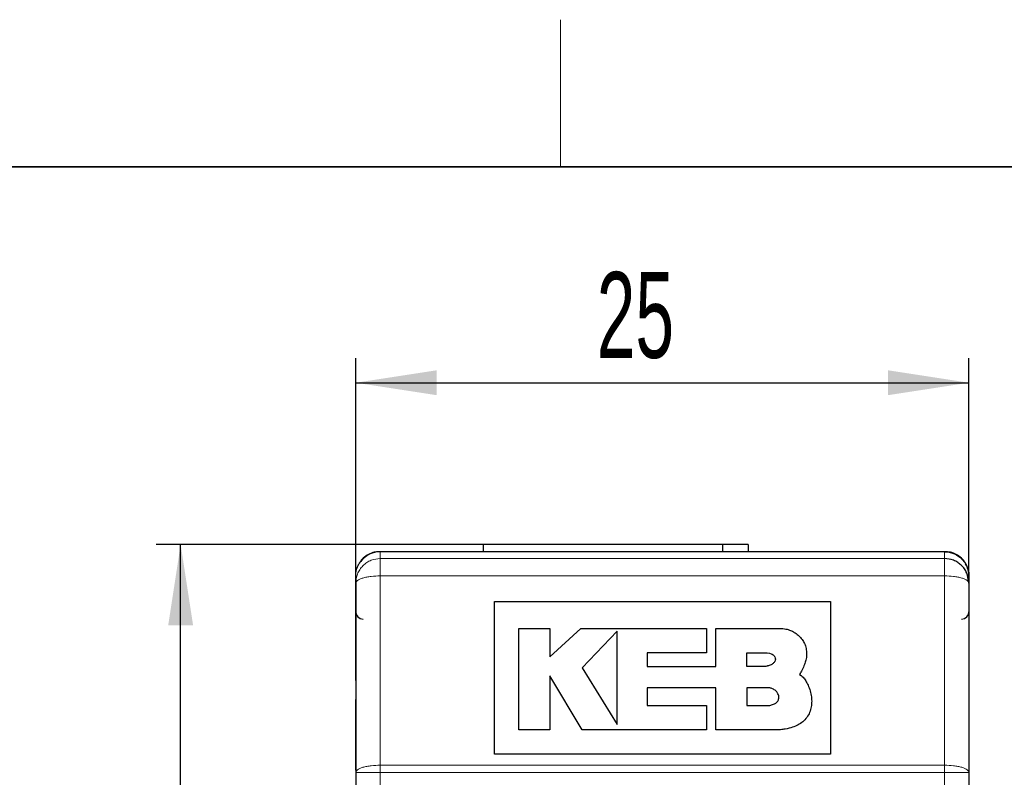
# Model space of a CAD drawing. Header units: millimetres. Extents: x 5 to 418, y 2 to 292.
# Tile 10 of 26: x 52 to 92, y 258 to 288. Entities that reach past the tile are written whole.
import ezdxf

# ---------------------------------------------------------------- set-up
doc = ezdxf.new("R2010")
doc.units = ezdxf.units.MM
doc.layers.add('SLD-0', color=7, linetype='Continuous')
doc.styles.add('SLDTEXTSTYLE0', font='TXT', dxfattribs={"width": 0.605})
doc.dimstyles.new('SLDDIMSTYLE0', dxfattribs={"dimtxt": 3.5, "dimasz": 3.302, "dimexe": 0, "dimexo": 0.0625, "dimgap": 0.875, "dimtad": 1, "dimrnd": 1e-09, "dimzin": 12, "dimdsep": 46, "dimtxsty": 'SLDTEXTSTYLE0', "dimsah": 1, "dimcen": 0.09, "dimadec": 0, "dimazin": 3, "dimtfac": 1, "dimtofl": 0, "dimtmove": 0, "dimatfit": 3, "dimfxl": 1, "dimfrac": 2, "dimtolj": 1, "dimtzin": 12, "dimarcsym": 0})
doc.dimstyles.new('SLDDIMSTYLE1', dxfattribs={"dimtxt": 3.5, "dimasz": 3.302, "dimexe": 0, "dimexo": 0.0625, "dimgap": 0.875, "dimtad": 1, "dimdec": 1, "dimrnd": 1e-09, "dimzin": 12, "dimdsep": 46, "dimtxsty": 'SLDTEXTSTYLE0', "dimsah": 1, "dimcen": 0.09, "dimadec": 0, "dimazin": 3, "dimtfac": 1, "dimtofl": 0, "dimtmove": 0, "dimatfit": 3, "dimfxl": 1, "dimfrac": 2, "dimtolj": 1, "dimtzin": 12, "dimarcsym": 0})

# ---------------------------------------------------------------- blocks, each defined once
blk = doc.blocks.new('_D')
at = {"layer": 'SLD-0', "color": 7}
for p, q in [((65.402, 263.311), (65.402, 274.699)), ((90.402, 265.53), (90.402, 274.699)), ((65.402, 273.699), (90.402, 273.699))]:
    blk.add_line(p, q, dxfattribs=at)
for points in [[(65.402, 273.699), (68.704, 273.191), (68.704, 274.207)], [(90.402, 273.699), (87.1, 274.207), (87.1, 273.191)]]:
    blk.add_solid(points, dxfattribs=at)
at = {"layer": 'SLD-0', "color": 7, "insert": (75.229, 278.211), "char_height": 3.5, "attachment_point": 1, "style": 'SLDTEXTSTYLE0'}
blk.add_mtext('25', dxfattribs=at)
blk = doc.blocks.new('_D_1')
at = {"layer": 'SLD-0', "color": 7}
for p, q in [((70.602, 267.105), (57.264, 267.105)), ((58.264, 166.812), (58.264, 267.105)), ((66.402, 166.812), (57.264, 166.812))]:
    blk.add_line(p, q, dxfattribs=at)
for points in [[(58.264, 267.105), (57.756, 263.803), (58.772, 263.803)], [(58.264, 166.812), (58.772, 170.114), (57.756, 170.114)]]:
    blk.add_solid(points, dxfattribs=at)
at = {"layer": 'SLD-0', "color": 7, "insert": (53.752, 210.943), "char_height": 3.5, "attachment_point": 1, "rotation": 90, "style": 'SLDTEXTSTYLE0'}
blk.add_mtext('100,3', dxfattribs=at)

msp = doc.modelspace()

# ---------------------------------------------------------------- linework, layer by layer
at = {"color": 7, "linetype": 'Continuous', "lineweight": 25}
for p, q in [((70.602, 267.105), (70.602, 266.811)), ((80.352, 267.105), (70.602, 267.105)), ((80.352, 267.105), (80.352, 266.811)), ((81.402, 267.105), (80.352, 267.105)), ((81.402, 267.105), (81.402, 266.811)), ((89.427, 266.811), (66.378, 266.811)), ((65.402, 265.828), (65.402, 265.53)), ((90.402, 265.828), (90.402, 265.53)), ((65.402, 265.53), (65.402, 257.812)), ((65.402, 265.438), (65.402, 264.561)), ((90.402, 265.53), (90.402, 257.812)), ((65.402, 264.561), (65.402, 264.361)), ((65.402, 263.311), (65.402, 264.361)), ((65.402, 261.561), (65.402, 263.311)), ((65.402, 261.561), (65.402, 260.782)), ((65.402, 257.904), (65.402, 260.782)), ((65.402, 257.812), (65.402, 175.811)), ((90.402, 257.812), (90.402, 175.811))]:
    msp.add_line(p, q, dxfattribs=at)
at = {"color": 7, "linetype": 'Continuous', "lineweight": 18}
for p, q in [((66.402, 266.811), (66.402, 266.53)), ((89.402, 266.811), (66.402, 266.811)), ((89.402, 266.53), (89.402, 266.811)), ((89.402, 266.53), (66.402, 266.53)), ((66.402, 265.823), (89.402, 265.823)), ((66.402, 265.823), (66.402, 258.104)), ((89.402, 258.104), (89.402, 265.823)), ((66.402, 258.104), (66.402, 257.812)), ((89.402, 258.104), (66.402, 258.104)), ((66.402, 257.812), (66.402, 175.811)), ((66.402, 257.812), (89.402, 257.812)), ((89.402, 257.812), (89.402, 258.104)), ((89.402, 175.811), (89.402, 257.812))]:
    msp.add_line(p, q, dxfattribs=at)
at = {"color": 7, "linetype": 'Continuous'}
for p, q in [((71.059, 264.777), (84.76, 264.777)), ((71.059, 258.56), (71.059, 264.777)), ((84.76, 264.777), (84.76, 258.56)), ((72.049, 259.55), (72.049, 263.677)), ((72.049, 263.677), (73.315, 263.677)), ((73.315, 263.677), (73.315, 262.521)), ((73.315, 262.521), (74.58, 263.677)), ((74.58, 263.677), (79.698, 263.677)), ((76.066, 263.567), (74.635, 262.081)), ((76.066, 259.77), (76.066, 263.567)), ((79.698, 263.677), (79.698, 262.686)), ((80.083, 262.136), (80.083, 263.677)), ((80.083, 263.677), (82.724, 263.677)), ((79.698, 262.686), (77.277, 262.686)), ((77.277, 262.686), (77.277, 262.136)), ((81.348, 262.136), (81.348, 262.686)), ((81.348, 262.686), (82.174, 262.686)), ((77.277, 262.136), (80.083, 262.136)), ((82.119, 262.136), (81.348, 262.136)), ((74.635, 259.55), (73.315, 261.751)), ((73.315, 261.751), (73.315, 259.55)), ((74.635, 262.081), (76.066, 259.77)), ((80.083, 261.256), (77.277, 261.256)), ((77.277, 261.256), (77.277, 260.541)), ((80.083, 259.55), (80.083, 261.256)), ((82.284, 261.256), (81.348, 261.256)), ((81.348, 261.256), (81.348, 260.541)), ((77.277, 260.541), (79.698, 260.541)), ((79.698, 260.541), (79.698, 259.55)), ((81.348, 260.541), (82.284, 260.541)), ((73.315, 259.55), (72.049, 259.55)), ((79.698, 259.55), (74.635, 259.55)), ((82.724, 259.55), (80.083, 259.55)), ((84.76, 258.56), (71.059, 258.56))]:
    msp.add_line(p, q, dxfattribs=at)
at = {"color": 7, "linetype": 'Continuous', "lineweight": 25, "flags": 128}
msp.add_lwpolyline([(65.478, 266.192), (65.479, 266.194), (65.49, 266.22)], dxfattribs=at)
at = {"color": 7, "linetype": 'Continuous', "lineweight": 25}
for centre, radius, start, end in [((89.402, 265.811), 1, 0, 30), ((65.702, 264.361), 0.3, 180, 270), ((90.102, 264.361), 0.3, 270, 0)]:
    msp.add_arc(centre, radius, start, end, dxfattribs=at)
for points, knots in [([(66.402, 266.811), (66.321, 266.807), (66.158, 266.8), (65.92, 266.711), (65.733, 266.58), (65.603, 266.437), (65.551, 266.352), (65.527, 266.311)], [0, 0, 0, 0, 0.250202, 0.50027, 0.749917, 0.881567, 1, 1, 1, 1]), ([(66.402, 266.811), (66.401, 266.811), (66.35, 266.811), (66.183, 266.798), (65.938, 266.715), (65.691, 266.536), (65.585, 266.382), (65.536, 266.311)], [0, 0, 0, 0, 0.005392, 0.158986, 0.523434, 0.782178, 1, 1, 1, 1]), ([(90.278, 266.311), (90.254, 266.352), (90.202, 266.437), (90.072, 266.58), (89.885, 266.711), (89.647, 266.8), (89.484, 266.807), (89.402, 266.811)], [0, 0, 0, 0, 0.118433, 0.250082, 0.49973, 0.749798, 1, 1, 1, 1]), ([(89.402, 266.811), (89.404, 266.811), (89.455, 266.811), (89.622, 266.798), (89.867, 266.715), (90.114, 266.536), (90.22, 266.382), (90.268, 266.311)], [0, 0, 0, 0, 0.005392, 0.158986, 0.523434, 0.782178, 1, 1, 1, 1]), ([(65.402, 265.828), (65.407, 265.91), (65.418, 266.079), (65.49, 266.232), (65.527, 266.311)], [0, 0, 0, 0, 0.482723, 1, 1, 1, 1]), ([(90.012, 266.316), (89.992, 266.333), (89.92, 266.394), (89.72, 266.494), (89.527, 266.515), (89.402, 266.53)], [0, 0, 0, 0, 0.122637, 0.429661, 1, 1, 1, 1]), ([(90.386, 265.582), (90.371, 265.704), (90.348, 265.89), (90.22, 266.11), (90.118, 266.239), (90.038, 266.297), (90.012, 266.316)], [0, 0, 0, 0, 0.427703, 0.656545, 0.889232, 1, 1, 1, 1]), ([(90.278, 266.311), (90.315, 266.232), (90.387, 266.079), (90.397, 265.91), (90.402, 265.828)], [0, 0, 0, 0, 0.517277, 1, 1, 1, 1])]:
    msp.add_open_spline(points, degree=3, knots=knots, dxfattribs=at)
at = {"color": 7, "linetype": 'Continuous', "lineweight": 18}
for points, knots in [([(66.402, 266.53), (66.277, 266.516), (66.083, 266.496), (65.85, 266.371), (65.69, 266.242), (65.561, 266.082), (65.436, 265.849), (65.416, 265.656), (65.402, 265.53)], [0, 0, 0, 0, 0.239457, 0.368361, 0.5, 0.631639, 0.760543, 1, 1, 1, 1]), ([(66.402, 266.53), (66.402, 266.517), (66.402, 266.492), (66.402, 266.336), (66.402, 266.109), (66.402, 265.916), (66.402, 265.823)], [0, 0, 0, 0, 0.243904, 0.5, 0.756096, 1, 1, 1, 1]), ([(89.402, 265.823), (89.402, 265.916), (89.402, 266.109), (89.402, 266.336), (89.402, 266.492), (89.402, 266.517), (89.402, 266.53)], [0, 0, 0, 0, 0.243904, 0.5, 0.756096, 1, 1, 1, 1]), ([(90.402, 265.53), (90.389, 265.656), (90.369, 265.85), (90.243, 266.081), (90.134, 266.224), (90.046, 266.291), (90.012, 266.316)], [0, 0, 0, 0, 0.4127498, 0.6349402, 0.8618458, 1, 1, 1, 1]), ([(65.402, 265.53), (65.416, 265.567), (65.436, 265.624), (65.561, 265.692), (65.69, 265.739), (65.85, 265.776), (66.083, 265.813), (66.277, 265.819), (66.402, 265.823)], [0, 0, 0, 0, 0.239457, 0.368361, 0.5, 0.631639, 0.760543, 1, 1, 1, 1]), ([(89.402, 265.823), (89.528, 265.819), (89.721, 265.813), (89.954, 265.776), (90.114, 265.739), (90.243, 265.692), (90.368, 265.624), (90.389, 265.567), (90.402, 265.53)], [0, 0, 0, 0, 0.239092, 0.367889, 0.499491, 0.631167, 0.760178, 1, 1, 1, 1]), ([(66.402, 258.104), (66.277, 258.1), (66.084, 258.094), (65.851, 258.058), (65.691, 258.02), (65.561, 257.973), (65.436, 257.905), (65.416, 257.849), (65.402, 257.812)], [0, 0, 0, 0, 0.2390921, 0.3678887, 0.4994907, 0.6311671, 0.760178, 1, 1, 1, 1]), ([(65.402, 257.812), (65.416, 257.812), (65.436, 257.812), (65.561, 257.812), (65.69, 257.812), (65.85, 257.812), (66.083, 257.812), (66.277, 257.812), (66.402, 257.812)], [0, 0, 0, 0, 0.2394568, 0.3683607, 0.5, 0.6316393, 0.7605432, 1, 1, 1, 1]), ([(90.402, 257.812), (90.389, 257.849), (90.368, 257.905), (90.243, 257.973), (90.114, 258.02), (89.954, 258.058), (89.721, 258.094), (89.528, 258.1), (89.402, 258.104)], [0, 0, 0, 0, 0.239822, 0.368833, 0.500509, 0.632111, 0.760908, 1, 1, 1, 1]), ([(89.402, 257.812), (89.528, 257.812), (89.722, 257.812), (89.955, 257.812), (90.115, 257.812), (90.244, 257.812), (90.369, 257.812), (90.389, 257.812), (90.402, 257.812)], [0, 0, 0, 0, 0.239457, 0.368361, 0.5, 0.631639, 0.760543, 1, 1, 1, 1])]:
    msp.add_open_spline(points, degree=3, knots=knots, dxfattribs=at)
at = {"color": 7, "linetype": 'Continuous'}
for points, knots in [([(82.724, 263.677), (82.859, 263.676), (83.01, 263.645), (83.169, 263.586), (83.327, 263.498), (83.475, 263.381), (83.604, 263.237), (83.706, 263.065), (83.771, 262.866), (83.792, 262.64), (83.772, 262.453), (83.718, 262.252), (83.627, 262.036), (83.494, 261.806), (83.541, 261.882), (83.494, 261.806)], [0, 0, 0, 0, 0.0528382, 0.1132993, 0.1797828, 0.2505887, 0.3243108, 0.4001717, 0.4783687, 0.5603895, 0.6491399, 0.722621, 0.8041934, 0.8959563, 1, 1, 1, 1]), ([(82.174, 262.686), (82.32, 262.665), (82.428, 262.608), (82.495, 262.527), (82.518, 262.432), (82.494, 262.335), (82.421, 262.245), (82.297, 262.176), (82.119, 262.136), (82.179, 262.146), (82.119, 262.136)], [0, 0, 0, 0, 0.146195, 0.266555, 0.370334, 0.466647, 0.565633, 0.679083, 0.819689, 1, 1, 1, 1]), ([(83.494, 261.806), (83.59, 261.747), (83.687, 261.643), (83.781, 261.502), (83.878, 261.297), (83.952, 261.063), (83.99, 260.834), (83.993, 260.6), (83.954, 260.368), (83.865, 260.148), (83.719, 259.949), (83.548, 259.805), (83.328, 259.688), (83.055, 259.601), (82.724, 259.55), (82.835, 259.563), (82.724, 259.55)], [0, 0, 0, 0, 0.035389, 0.080259, 0.133592, 0.204836, 0.282124, 0.355158, 0.429075, 0.503089, 0.577779, 0.655543, 0.725796, 0.804334, 0.894606, 1, 1, 1, 1]), ([(82.284, 260.541), (82.46, 260.585), (82.578, 260.668), (82.631, 260.748), (82.654, 260.837), (82.651, 260.929), (82.622, 261.02), (82.547, 261.129), (82.433, 261.212), (82.284, 261.256), (82.335, 261.245), (82.284, 261.256)], [0, 0, 0, 0, 0.160607, 0.288233, 0.372907, 0.454378, 0.536315, 0.620561, 0.737672, 0.862513, 1, 1, 1, 1])]:
    msp.add_open_spline(points, degree=3, knots=knots, dxfattribs=at)
at = {"layer": 'SLD-0', "lineweight": 18}
msp.add_line((73.75, 282.5), (73.75, 288.5), dxfattribs=at)
at = {"layer": 'SLD-0', "lineweight": 35}
msp.add_line((408, 282.5), (26, 282.5), dxfattribs=at)

# ---------------------------------------------------------------- dimensions: what is measured, and where the dimension line sits
at = {"layer": 'SLD-0', "color": 7}
dim = msp.add_linear_dim(base=(90.402, 273.699), p1=(65.402, 263.311), p2=(90.402, 265.53), dimstyle='SLDDIMSTYLE0', dxfattribs=at)
dim.commit()
dim.dimension.update_dxf_attribs({"geometry": '_D', "text_midpoint": (77.902, 273.699), "dimtype": 160})
dim = msp.add_linear_dim(base=(58.264, 267.105), p1=(66.402, 166.812), p2=(70.602, 267.105), angle=90, dimstyle='SLDDIMSTYLE1', dxfattribs=at)
dim.commit()
dim.dimension.update_dxf_attribs({"geometry": '_D_1', "text_midpoint": (58.264, 216.958), "dimtype": 160})

doc.saveas('drawing.dxf')
